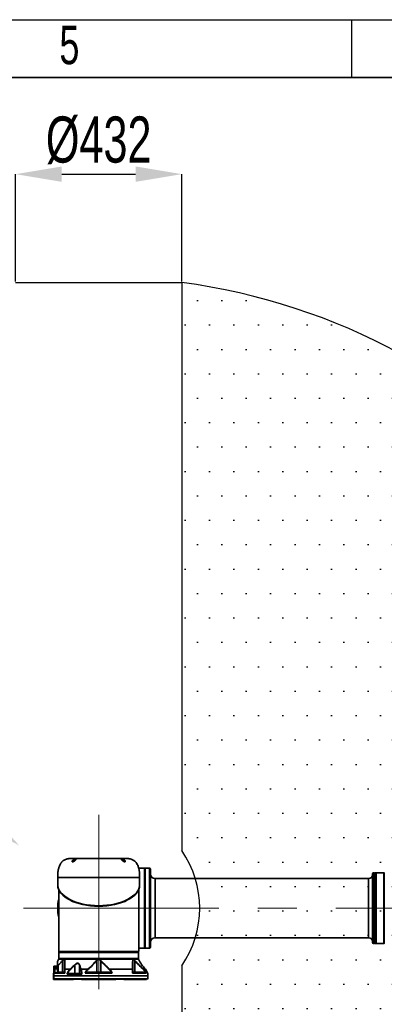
# Model space of a CAD drawing. Header units: millimetres. Extents: x 3 to 614, y 2 to 209.
# Tile 46 of 57: x 454 to 478, y 145 to 209. Entities that reach past the tile are written whole.
import ezdxf

# ---------------------------------------------------------------- set-up
doc = ezdxf.new("R2010")
doc.units = ezdxf.units.MM
doc.header["$PDSIZE"] = -1
doc.linetypes.add('CENTERX2', pattern=[20.32, 12.7, -2.54, 2.54, -2.54])
for name, color, linetype in [('图层0', 7, 'Continuous'), ('尺寸线', 5, 'Continuous'), ('细实线', 7, 'Continuous')]:
    doc.layers.add(name, color=color, linetype=linetype)
doc.layers.add('粗实线', color=7, linetype='Continuous', lineweight=50)
doc.styles.add('SLDTEXTSTYLE1', font='TXT', dxfattribs={"width": 0.7})
doc.dimstyles.new('SLDDIMSTYLE16', dxfattribs={"dimtxt": 3, "dimasz": 3, "dimexe": 0, "dimexo": 0.0625, "dimgap": 0.75, "dimtad": 0, "dimtih": 1, "dimtoh": 1, "dimdec": 3, "dimlfac": 40, "dimrnd": 1e-09, "dimzin": 12, "dimdsep": 46, "dimtxsty": 'SLDTEXTSTYLE1', "dimsah": 1, "dimcen": 0, "dimadec": 0, "dimazin": 3, "dimtfac": 1, "dimtdec": 3, "dimtofl": 0, "dimtmove": 0, "dimatfit": 3, "dimfxl": 1, "dimfrac": 2, "dimtolj": 1, "dimtzin": 12, "dimarcsym": 0})
doc.dimstyles.new('SLDDIMSTYLE18', dxfattribs={"dimtxt": 3, "dimasz": 3, "dimexe": 0, "dimexo": 0.0625, "dimgap": 0.75, "dimtad": 2, "dimdec": 3, "dimlfac": 40, "dimrnd": 1e-09, "dimzin": 12, "dimdsep": 46, "dimtxsty": 'SLDTEXTSTYLE1', "dimsah": 1, "dimcen": 0.09, "dimadec": 0, "dimazin": 3, "dimtfac": 1, "dimtdec": 3, "dimtmove": 0, "dimatfit": 0, "dimfxl": 1, "dimfrac": 2, "dimtolj": 1, "dimtzin": 12, "dimarcsym": 0})

# ---------------------------------------------------------------- blocks, each defined once
blk = doc.blocks.new('*D133')
at = {"layer": 'Defpoints', "color": 0, "transparency": 16777216}
for p in [(454.196, 155.053), (459.36, 150.982)]:
    blk.add_point(p, dxfattribs=at)
at = {"layer": '尺寸线', "color": 0, "lineweight": -2, "transparency": 16777216}
for p, q in [((419.246, 180.244), (422.246, 180.244)), ((422.246, 180.244), (451.841, 156.91))]:
    blk.add_line(p, q, dxfattribs=at)
at = {"layer": '尺寸线', "color": 0, "transparency": 16777216}
blk.add_solid([(452.15, 157.303), (451.531, 156.518), (454.196, 155.053)], dxfattribs=at)
at = {"layer": '尺寸线', "color": 0, "transparency": 16777216, "insert": (408.696, 181.744), "char_height": 3, "attachment_point": 1, "style": 'SLDTEXTSTYLE1'}
blk.add_mtext('\\A1;SR263', dxfattribs=at)
blk = doc.blocks.new('*D135')
at = {"layer": 'Defpoints', "color": 0, "transparency": 16777216}
for p in [(464.76, 198.711), (453.96, 191.663), (464.76, 191.663)]:
    blk.add_point(p, dxfattribs=at)
at = {"layer": '尺寸线', "color": 0, "lineweight": -2, "transparency": 16777216}
for p, q in [((453.96, 191.725), (453.96, 198.711)), ((456.96, 198.711), (461.76, 198.711)), ((464.76, 191.725), (464.76, 198.711))]:
    blk.add_line(p, q, dxfattribs=at)
at = {"layer": '尺寸线', "color": 0, "transparency": 16777216}
for points in [[(456.96, 199.211), (456.96, 198.211), (453.96, 198.711)], [(461.76, 199.211), (461.76, 198.211), (464.76, 198.711)]]:
    blk.add_solid(points, dxfattribs=at)
at = {"layer": '尺寸线', "color": 0, "transparency": 16777216, "insert": (459.36, 202.461), "char_height": 3, "attachment_point": 2, "style": 'SLDTEXTSTYLE1'}
blk.add_mtext('\\A1;%%c432', dxfattribs=at)
blk = doc.blocks.new('*D136')
at = {"layer": 'Defpoints', "color": 0, "transparency": 16777216}
for p in [(488.068, 180.306), (459.36, 150.982)]:
    blk.add_point(p, dxfattribs=at)
at = {"layer": '尺寸线', "color": 0, "lineweight": -2, "transparency": 16777216}
for p, q in [((501.818, 194.35), (490.167, 182.449)), ((504.818, 194.35), (501.818, 194.35))]:
    blk.add_line(p, q, dxfattribs=at)
at = {"layer": '尺寸线', "color": 0, "transparency": 16777216}
blk.add_solid([(489.81, 182.799), (490.524, 182.1), (488.068, 180.306)], dxfattribs=at)
at = {"layer": '尺寸线', "color": 0, "transparency": 16777216, "insert": (505.568, 195.85), "char_height": 3, "attachment_point": 1, "style": 'SLDTEXTSTYLE1'}
blk.add_mtext('\\A1;SR1641.5', dxfattribs=at)

msp = doc.modelspace()

# ---------------------------------------------------------------- hatches: boundary and pattern name
at = {"layer": '尺寸线'}
h = msp.add_hatch(dxfattribs=at)
h.set_pattern_fill('DOTS', color=256, style=0)
h.set_pattern_definition([(0, (316.5512, -0.007), (0.79375, 1.5875), [0, -1.5875])])
edge = h.paths.add_edge_path(flags=0)
edge.add_line((464.759597, 191.662628), (464.759597, 154.733047))
edge.add_arc((459.359597, 150.981964), 6.575, -34.78558428, 34.78558428, ccw=False)
edge.add_line((464.759597, 147.230881), (464.759597, 110.3013))
edge.add_arc((459.359597, 150.981964), 41.0375, 277.56130648, 442.43869352)

# ---------------------------------------------------------------- linework, layer by layer
at = {"color": 7, "linetype": 'Continuous', "lineweight": 35}
for p, q in [((457.609597, 154.210272), (461.109597, 154.210272)), ((457.670085, 154.013079), (457.670042, 154.006559)), ((457.670174, 154.026545), (457.670085, 154.013079)), ((462.372097, 153.506964), (462.359597, 153.506964)), ((462.672097, 153.581964), (462.372097, 153.581964)), ((462.372097, 150.981964), (462.372097, 153.581964)), ((462.672097, 148.381964), (462.672097, 153.581964)), ((462.722097, 153.531964), (462.722097, 148.431964)), ((477.164597, 148.731964), (477.164597, 153.231964)), ((477.264597, 153.281964), (477.214597, 153.281964)), ((477.214597, 153.281964), (477.214597, 148.681964)), ((477.264597, 150.981964), (477.264597, 153.281964)), ((477.389597, 153.281964), (477.314597, 153.281964)), ((477.314597, 153.281964), (477.314597, 153.265717)), ((477.314597, 153.265717), (477.389597, 153.265717)), ((477.314597, 153.265717), (477.314597, 153.262616)), ((477.389597, 153.262616), (477.314597, 153.262616)), ((477.314597, 153.262616), (477.314597, 150.715381)), ((477.389597, 153.265717), (477.389597, 153.281964)), ((477.389597, 153.262616), (477.389597, 153.265717)), ((477.389597, 150.715381), (477.389597, 153.262616)), ((477.912097, 153.281964), (477.394597, 153.281964)), ((477.394597, 153.281964), (477.394597, 148.852029)), ((477.912097, 148.852029), (477.912097, 153.281964)), ((477.917097, 153.276964), (477.917097, 148.856659)), ((477.919597, 153.251964), (477.917097, 153.251964)), ((477.919597, 153.251964), (477.919597, 150.706589)), ((477.934597, 153.206964), (477.919597, 153.206964)), ((456.697097, 152.985272), (456.697097, 152.52849)), ((462.022097, 152.985272), (456.697097, 152.985272)), ((456.697097, 152.52849), (456.697097, 152.49185)), ((462.022097, 152.52849), (462.022097, 152.985272)), ((462.022097, 152.49185), (462.022097, 152.52849)), ((476.914597, 152.906964), (463.022097, 152.906964)), ((463.022097, 152.906964), (463.022097, 149.056964)), ((476.914597, 149.056964), (476.914597, 152.906964)), ((456.759597, 152.193863), (456.759597, 148.169464)), ((461.959597, 148.169464), (461.959597, 152.193863)), ((456.757938, 151.361005), (456.759597, 151.371242)), ((462.372097, 148.381964), (462.372097, 150.981964)), ((477.264597, 148.681964), (477.264597, 150.981964)), ((477.314597, 150.715381), (477.389597, 150.715381)), ((477.314597, 150.70433), (477.314597, 150.715381)), ((477.314597, 150.70433), (477.389597, 150.70433)), ((477.314597, 150.70433), (477.314597, 150.681736)), ((477.389597, 150.681736), (477.314597, 150.681736)), ((477.314597, 150.673486), (477.314597, 150.678432)), ((477.314597, 150.659342), (477.314597, 150.673486)), ((477.314597, 150.673486), (477.389597, 150.673486)), ((477.389597, 150.659342), (477.314597, 150.659342)), ((477.314597, 150.659342), (477.314597, 148.681964)), ((477.377097, 150.70433), (477.377097, 150.681736)), ((477.389597, 150.715381), (477.389597, 150.706014)), ((477.389597, 150.669964), (477.389597, 150.70433)), ((477.389597, 150.669964), (477.389597, 150.659342)), ((477.389597, 148.681964), (477.389597, 150.659342)), ((477.919597, 150.706589), (477.917097, 150.706589)), ((477.919597, 150.681736), (477.917097, 150.681736)), ((477.917097, 150.675789), (477.919597, 150.675789)), ((477.919597, 150.681736), (477.919597, 150.675789)), ((477.919597, 150.675789), (477.919597, 148.711964)), ((477.934597, 150.981964), (477.946616, 150.981964)), ((463.022097, 149.056964), (476.914597, 149.056964)), ((477.214597, 148.681964), (477.264597, 148.681964)), ((477.314597, 148.681964), (477.389597, 148.681964)), ((477.394597, 148.852029), (477.394597, 148.681964)), ((477.394597, 148.681964), (477.912097, 148.681964)), ((477.912097, 148.681964), (477.912097, 148.852029)), ((477.917097, 148.856659), (477.917097, 148.686964)), ((477.917097, 148.711964), (477.919597, 148.711964)), ((477.919597, 148.756964), (477.934597, 148.756964)), ((456.759597, 148.169464), (461.959597, 148.169464)), ((456.765847, 148.101964), (456.765847, 147.714464)), ((461.953347, 148.101964), (456.765847, 148.101964)), ((456.772097, 148.156964), (461.947097, 148.156964)), ((456.790847, 148.126964), (461.928347, 148.126964)), ((457.422097, 148.156964), (457.422097, 148.126964)), ((461.297097, 148.126964), (461.297097, 148.156964)), ((461.953347, 147.714464), (461.953347, 148.101964)), ((462.347093, 148.382715), (462.347092, 148.382441)), ((462.359597, 148.456964), (462.372097, 148.456964)), ((462.372097, 148.381964), (462.672097, 148.381964)), ((457.01185, 147.56565), (456.734597, 147.263845)), ((456.734597, 147.263845), (456.734597, 146.814464)), ((456.765847, 147.714464), (461.953347, 147.714464)), ((461.947632, 147.675674), (456.771563, 147.675674)), ((461.928347, 147.689464), (456.790847, 147.689464)), ((457.01185, 146.814464), (457.01185, 147.56565)), ((457.799762, 146.739464), (457.799762, 147.270318)), ((458.106928, 147.270318), (458.106928, 146.739464)), ((459.228347, 146.814464), (459.228347, 147.56565)), ((459.490847, 146.814464), (459.490847, 147.56565)), ((461.707345, 146.814464), (461.707345, 147.56565)), ((456.497097, 147.209464), (456.434597, 147.209464)), ((456.434597, 147.152321), (456.434597, 147.209464)), ((456.497097, 147.152321), (456.434597, 147.152321)), ((456.434597, 147.121964), (456.434597, 147.152321)), ((456.684597, 147.121964), (456.434597, 147.121964)), ((456.434597, 147.071964), (456.434597, 147.121964)), ((456.434597, 147.071964), (456.497097, 147.071964)), ((456.434597, 146.767597), (456.434597, 147.071964)), ((457.151371, 146.758735), (456.450639, 146.758735)), ((456.472676, 146.776964), (457.1056, 146.776964)), ((456.497097, 147.184464), (456.497097, 147.209464)), ((456.497097, 147.209464), (456.684597, 147.209464)), ((456.497097, 147.152321), (456.497097, 147.184464)), ((456.684597, 147.184464), (456.497097, 147.184464)), ((456.497097, 147.046964), (456.497097, 147.071964)), ((456.497097, 147.071964), (456.684597, 147.071964)), ((456.684597, 147.046964), (456.497097, 147.046964)), ((456.497097, 146.889464), (456.497097, 147.046964)), ((456.497097, 146.776964), (456.497097, 146.889464)), ((456.684597, 146.814464), (456.684597, 147.246591)), ((456.684597, 146.814464), (456.734597, 146.814464)), ((456.734597, 146.814464), (457.01185, 146.814464)), ((457.01185, 146.814464), (457.1431, 146.814464)), ((457.116113, 146.774929), (457.1056, 146.776964)), ((457.154542, 147.004036), (457.491753, 147.004036)), ((458.267571, 146.68061), (457.306848, 146.68061)), ((457.376203, 146.739464), (457.799762, 146.739464)), ((457.384319, 146.701964), (458.201623, 146.701964)), ((457.799762, 146.739464), (458.106928, 146.739464)), ((458.106928, 146.739464), (458.237387, 146.739464)), ((458.213388, 147.004036), (458.646396, 147.004036)), ((460.233131, 146.758735), (458.486064, 146.758735)), ((458.528536, 146.809377), (458.559006, 146.814464)), ((458.577756, 146.776964), (458.551074, 146.774929)), ((458.559006, 146.814464), (459.228347, 146.814464)), ((458.577756, 146.776964), (460.141439, 146.776964)), ((459.228347, 146.814464), (459.490847, 146.814464)), ((459.490847, 146.814464), (460.160189, 146.814464)), ((460.072799, 147.004036), (461.564653, 147.004036)), ((460.16812, 146.774929), (460.141439, 146.776964)), ((460.160189, 146.814464), (460.190659, 146.809377)), ((462.441358, 146.758735), (461.567824, 146.758735)), ((461.576095, 146.814464), (461.707345, 146.814464)), ((461.613595, 146.776964), (461.603082, 146.774929)), ((461.613595, 146.776964), (462.395437, 146.776964)), ((461.707345, 146.814464), (462.376687, 146.814464)), ((462.277855, 147.004036), (462.40231, 147.004036)), ((462.376687, 146.814464), (462.407157, 146.809377)), ((462.411605, 146.774929), (462.395437, 146.776964)), ((456.410382, 146.589464), (456.410382, 146.376964)), ((456.41128, 146.376964), (456.410382, 146.376964)), ((456.410383, 146.589464), (456.431635, 146.589464)), ((462.547097, 146.376964), (456.41128, 146.376964)), ((456.418353, 146.376964), (456.418353, 146.351964)), ((456.418353, 146.351964), (457.371553, 146.351964)), ((456.418353, 146.351964), (456.424281, 146.339464)), ((456.424281, 146.339464), (456.424308, 146.339464)), ((457.377883, 146.339464), (456.424308, 146.339464)), ((456.431635, 146.589464), (456.431635, 146.389464)), ((456.431635, 146.589464), (462.559597, 146.589464)), ((456.431635, 146.389464), (462.559597, 146.389464)), ((457.710851, 146.351964), (457.371553, 146.351964)), ((457.371553, 146.351964), (457.377883, 146.339464)), ((457.377883, 146.339464), (457.710851, 146.339464)), ((457.710851, 146.339464), (457.710851, 146.351964)), ((457.714199, 146.351964), (457.710851, 146.351964)), ((457.714201, 146.339464), (457.710851, 146.339464)), ((458.23463, 146.359464), (457.712157, 146.359464)), ((457.714201, 146.339464), (457.714201, 146.351964)), ((457.715089, 146.364464), (458.232737, 146.364464)), ((458.237578, 146.351964), (460.481617, 146.351964)), ((458.243909, 146.339464), (458.237578, 146.351964)), ((460.475286, 146.339464), (458.243909, 146.339464)), ((460.481617, 146.351964), (460.475286, 146.339464)), ((461.004983, 146.359464), (460.484302, 146.359464)), ((460.486829, 146.364464), (461.005785, 146.364464)), ((461.004994, 146.351964), (461.004994, 146.339464)), ((461.008344, 146.339464), (461.004994, 146.339464)), ((461.004995, 146.351964), (461.008344, 146.351964)), ((461.347642, 146.351964), (461.008344, 146.351964)), ((461.008344, 146.351964), (461.008344, 146.339464)), ((461.008344, 146.339464), (461.341312, 146.339464)), ((461.341312, 146.339464), (461.347642, 146.351964)), ((462.457001, 146.339464), (461.341312, 146.339464)), ((461.347642, 146.351964), (462.469662, 146.351964)), ((462.469662, 146.351964), (462.457001, 146.339464)), ((462.559597, 146.389464), (462.559597, 146.589464))]:
    msp.add_line(p, q, dxfattribs=at)
at = {"color": 7, "linetype": 'Continuous', "lineweight": 35, "flags": 128}
for points in [[(456.715847, 146.776964), (456.719505, 146.777684), (456.723023, 146.779818), (456.726264, 146.783284), (456.729106, 146.787947), (456.731437, 146.79363), (456.73317, 146.800113), (456.734237, 146.807148), (456.734597, 146.814464)], [(456.9931, 146.776964), (456.996758, 146.777684), (457.000275, 146.779818), (457.003517, 146.783284), (457.006358, 146.787947), (457.00869, 146.79363), (457.010422, 146.800113), (457.011489, 146.807148), (457.01185, 146.814464)], [(458.577756, 146.776964), (458.574098, 146.777684), (458.570581, 146.779818), (458.567339, 146.783284), (458.564498, 146.787947), (458.562166, 146.79363), (458.560433, 146.800113), (458.559366, 146.807148), (458.559006, 146.814464)], [(459.247097, 146.776964), (459.243439, 146.777684), (459.239922, 146.779818), (459.23668, 146.783284), (459.233839, 146.787947), (459.231507, 146.79363), (459.229775, 146.800113), (459.228708, 146.807148), (459.228347, 146.814464)], [(459.472097, 146.776964), (459.475755, 146.777684), (459.479273, 146.779818), (459.482514, 146.783284), (459.485356, 146.787947), (459.487687, 146.79363), (459.48942, 146.800113), (459.490487, 146.807148), (459.490847, 146.814464)], [(460.141439, 146.776964), (460.145097, 146.777684), (460.148614, 146.779818), (460.151856, 146.783284), (460.154697, 146.787947), (460.157029, 146.79363), (460.158762, 146.800113), (460.159829, 146.807148), (460.160189, 146.814464)], [(461.726095, 146.776964), (461.722437, 146.777684), (461.71892, 146.779818), (461.715678, 146.783284), (461.712837, 146.787947), (461.710505, 146.79363), (461.708772, 146.800113), (461.707705, 146.807148), (461.707345, 146.814464)], [(462.395437, 146.776964), (462.391779, 146.777684), (462.388261, 146.779818), (462.38502, 146.783284), (462.382178, 146.787947), (462.379846, 146.79363), (462.378114, 146.800113), (462.377047, 146.807148), (462.376687, 146.814464)]]:
    msp.add_lwpolyline(points, dxfattribs=at)
at = {"color": 7, "linetype": 'Continuous', "lineweight": 35}
for centre, radius, start, end in [((462.347097, 153.569438), 0.0125, 359.79657613, 88.76065714), ((462.672097, 153.531964), 0.05, 0, 90), ((463.022097, 153.206964), 0.3, 180, 270), ((476.914597, 153.156964), 0.25, 270, 0), ((477.214597, 153.231964), 0.05, 90, 180), ((477.264597, 153.231964), 0.05, 0, 90), ((477.394597, 153.276964), 0.005, 90, 180), ((477.912097, 153.276964), 0.005, 0, 90), ((459.359597, 150.981964), 2.6625, 167.56098277, 192.43901723), ((459.361906, 150.981964), 2.6575, 168.30256509, 191.69743491), ((463.022097, 148.756964), 0.3, 90, 180), ((476.914597, 148.806964), 0.25, 0, 90), ((477.214597, 148.731964), 0.05, 180, 270), ((477.264597, 148.731964), 0.05, 270, 0), ((477.394597, 148.686964), 0.005, 180, 270), ((477.912097, 148.686964), 0.005, 270, 360), ((456.772097, 148.169464), 0.0125, 180, 270), ((456.790847, 148.101964), 0.025, 90, 180), ((461.928347, 148.101964), 0.025, 0, 90), ((461.947097, 148.169464), 0.0125, 270, 0), ((462.347097, 148.394478), 0.0125, 270.36596468, 0.10172903), ((462.672097, 148.431964), 0.05, 270, 0), ((456.709597, 147.507608), 0.025, 153.87547258, 180.04755462), ((456.705917, 147.246431), 0.02132, 136.4648515, 179.57224048), ((453.97832, 149.076894), 3.125, 330.08878955, 333.3595392), ((456.753937, 147.281313), 0.026061, 186.78450866, 222.08868387), ((456.790847, 147.714464), 0.025, 180, 270), ((456.793909, 147.664464), 0.025, 90, 153.3595392), ((457.033712, 147.586617), 0.030292, 197.23162918, 223.80325414), ((457.158452, 147.564989), 0.015367, 124.56361433, 177.5361643), ((457.706335, 147.177559), 0.131654, 44.7945014, 54.43656728), ((458.130539, 147.260718), 0.025488, 110.08602191, 157.87432881), ((459.176974, 147.520776), 0.068212, 41.1367343, 56.47995118), ((459.542221, 147.520776), 0.068212, 123.52004882, 138.8632657), ((461.560742, 147.564989), 0.015367, 2.4638357, 55.43638567), ((461.685483, 147.586617), 0.030292, 316.19674586, 342.76837082), ((461.925286, 147.664464), 0.025, 26.6404608, 90), ((461.928347, 147.714464), 0.025, 270, 0), ((464.740875, 149.076894), 3.125, 206.6404608, 221.55315617), ((456.454107, 146.751964), 0.025, 89.96268061, 165.3983976), ((456.473389, 146.753667), 0.023308, 91.75238404, 167.4413246), ((456.647097, 146.814464), 0.0375, 270, 0), ((457.1056, 146.814464), 0.0375, 270, 0), ((457.106952, 146.8099), 0.036151, 284.67825306, 359.16984097), ((457.162272, 146.986463), 0.019198, 113.74589037, 177.04392645), ((457.435532, 146.762712), 0.098366, 197.53752131, 220.05825087), ((457.425605, 146.730528), 0.050204, 169.74721095, 214.67818156), ((457.423024, 146.917111), 0.110813, 39.40334102, 51.66731743), ((457.849164, 146.730528), 0.050204, 169.74721095, 214.67818156), ((458.070275, 146.738616), 0.036663, 271.38922298, 1.32491376), ((458.221746, 146.978775), 0.026607, 108.30593683, 160.96472769), ((458.200734, 146.738616), 0.036663, 271.38922298, 1.32491376), ((458.207741, 146.7387), 0.040654, 284.86393153, 352.04121242), ((458.582219, 146.819904), 0.054706, 191.09495794, 235.29759605), ((458.615306, 146.955491), 0.057647, 33.67218285, 57.36299623), ((460.103889, 146.955491), 0.057647, 122.63700377, 146.32781715), ((460.136975, 146.819904), 0.054706, 304.70240395, 348.90504206), ((461.556922, 146.986463), 0.019198, 2.95607355, 66.25410963), ((461.613595, 146.814464), 0.0375, 180, 270), ((461.612243, 146.8099), 0.036151, 180.83015903, 255.32174694), ((462.254804, 147.002417), 0.023107, 319.63881457, 4.01659676), ((461.934597, 146.589464), 0.625, 360, 41.55315617), ((462.437816, 146.795825), 0.033521, 156.15374467, 218.56245702), ((462.547097, 146.389464), 0.0125, 270, 360)]:
    msp.add_arc(centre, radius, start, end, dxfattribs=at)
for centre, ratio in [((459.359597, 152.52849), 0.520567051), ((459.359597, 152.49185), 0.51958946)]:
    msp.add_ellipse(centre, major_axis=(2.6625, 0), ratio=ratio, start_param=3.141592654, end_param=6.283185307, dxfattribs=at)
for points, knots in [([(457.609597, 154.210272), (457.568633, 154.209424), (457.487642, 154.207746), (457.36942, 154.193853), (457.259153, 154.170856), (457.160773, 154.138247), (457.084631, 154.095955), (457.029569, 154.054172), (456.98746, 154.018603), (456.951152, 153.978531), (456.912965, 153.92706), (456.865405, 153.858651), (456.821058, 153.768114), (456.782264, 153.674739), (456.758194, 153.586821), (456.739696, 153.511671), (456.725368, 153.442314), (456.71478, 153.380301), (456.707652, 153.320195), (456.702959, 153.255812), (456.699458, 153.179237), (456.697411, 153.087823), (456.697208, 153.021519), (456.697097, 152.985272)], [0, 0, 0, 0, 0.069509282, 0.137428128, 0.201670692, 0.260464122, 0.312599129, 0.348599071, 0.377691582, 0.406009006, 0.440120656, 0.486450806, 0.547153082, 0.610773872, 0.657772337, 0.701657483, 0.742141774, 0.77793548, 0.808394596, 0.844828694, 0.887469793, 0.938483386, 1, 1, 1, 1]), ([(457.633912, 154.045919), (457.634139, 154.046669), (457.637476, 154.057674), (457.65079, 154.081746), (457.684323, 154.11325), (457.729089, 154.1358), (457.77451, 154.149861), (457.817456, 154.157629), (457.852293, 154.160109), (457.876556, 154.157997), (457.888811, 154.151249), (457.887407, 154.138923), (457.871157, 154.120152), (457.842942, 154.094037), (457.804254, 154.061624), (457.758653, 154.031446), (457.716744, 154.007706), (457.685013, 153.995648), (457.667584, 153.993989), (457.653837, 153.995717), (457.640527, 154.001598), (457.629652, 154.019693), (457.632391, 154.036559), (457.633912, 154.045919)], [0, 0, 0, 0, 0.004647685, 0.068207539, 0.141122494, 0.19625103, 0.250505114, 0.29985993, 0.346361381, 0.391873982, 0.437656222, 0.487269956, 0.542686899, 0.598619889, 0.659510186, 0.731047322, 0.783659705, 0.822195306, 0.855532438, 0.860763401, 0.894279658, 0.941325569, 1, 1, 1, 1]), ([(457.869018, 154.125744), (457.869091, 154.125952), (457.869364, 154.126733), (457.866146, 154.12159), (457.858219, 154.113296), (457.844253, 154.099939), (457.824862, 154.082853), (457.800253, 154.063135), (457.772204, 154.043986), (457.744563, 154.027222), (457.720485, 154.014502), (457.700323, 154.006233), (457.684252, 154.002507), (457.674298, 154.003091), (457.670976, 154.005017), (457.67006, 154.00601), (457.669389, 154.007771), (457.669212, 154.008237)], [0, 0, 0, 0, 0.018591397, 0.069876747, 0.132421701, 0.208690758, 0.296824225, 0.393739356, 0.496137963, 0.585423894, 0.662254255, 0.726173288, 0.782450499, 0.840039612, 0.897056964, 0.972767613, 1, 1, 1, 1]), ([(457.86725, 154.121523), (457.867552, 154.123504), (457.868431, 154.129285), (457.858868, 154.134044), (457.83984, 154.136272), (457.812091, 154.133821), (457.77828, 154.126321), (457.742721, 154.112755), (457.708133, 154.091047), (457.681567, 154.06006), (457.673927, 154.037585), (457.670174, 154.026545)], [0, 0, 0, 0, 0.0509554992, 0.1486862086, 0.245911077, 0.3452445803, 0.4505951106, 0.5664804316, 0.6847254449, 0.8451294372, 1, 1, 1, 1]), ([(460.831654, 154.147475), (460.832019, 154.148724), (460.833391, 154.153416), (460.84435, 154.158422), (460.870311, 154.160063), (460.905062, 154.157128), (460.944848, 154.149643), (460.985955, 154.137133), (461.024678, 154.118909), (461.0574, 154.093506), (461.081585, 154.061212), (461.088627, 154.037266), (461.086944, 154.017536), (461.081215, 154.004159), (461.064248, 153.994093), (461.041188, 153.994148), (461.011264, 154.003682), (460.973046, 154.023858), (460.92799, 154.052478), (460.883217, 154.087403), (460.850234, 154.117936), (460.832914, 154.137202), (460.832013, 154.144551), (460.831654, 154.147475)], [0, 0, 0, 0, 0.017628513, 0.066262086, 0.112459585, 0.157928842, 0.2038698, 0.251411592, 0.301970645, 0.357123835, 0.418192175, 0.489783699, 0.503427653, 0.549963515, 0.587116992, 0.624243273, 0.657597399, 0.706896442, 0.771800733, 0.836936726, 0.910563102, 0.964411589, 1, 1, 1, 1]), ([(461.050304, 154.013161), (461.050174, 154.011092), (461.049858, 154.006046), (461.048456, 154.005137), (461.044064, 154.002836), (461.0328, 154.002759), (461.016649, 154.00702), (460.996713, 154.015502), (460.973594, 154.027855), (460.947376, 154.043763), (460.920048, 154.062392), (460.895179, 154.082121), (460.875022, 154.09979), (460.860445, 154.113848), (460.852231, 154.122403), (460.849655, 154.127282), (460.849937, 154.126335), (460.849962, 154.126251)], [0, 0, 0, 0, 0.066116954, 0.161269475, 0.217418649, 0.267972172, 0.323505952, 0.381490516, 0.451045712, 0.532181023, 0.622006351, 0.716271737, 0.803586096, 0.877426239, 0.940657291, 0.994712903, 1, 1, 1, 1]), ([(461.049893, 154.013028), (461.048706, 154.022995), (461.0464, 154.042352), (461.027901, 154.072272), (461.003216, 154.096555), (460.973175, 154.114053), (460.941049, 154.126107), (460.9097, 154.133347), (460.882158, 154.136187), (460.861387, 154.134601), (460.852399, 154.129754), (460.85108, 154.125231), (460.850729, 154.124028)], [0, 0, 0, 0, 0.139574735, 0.271055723, 0.385193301, 0.488442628, 0.585194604, 0.678632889, 0.771176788, 0.865218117, 0.964147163, 1, 1, 1, 1]), ([(462.022097, 152.985272), (462.021983, 153.022117), (462.021773, 153.089413), (462.019658, 153.18208), (462.016014, 153.259523), (462.010884, 153.328596), (462.002576, 153.392583), (461.990901, 153.457281), (461.976631, 153.523939), (461.958671, 153.595669), (461.935173, 153.679262), (461.895088, 153.775513), (461.846401, 153.871728), (461.791696, 153.94748), (461.747374, 154.003596), (461.697833, 154.04817), (461.637681, 154.09405), (461.558453, 154.138287), (461.460033, 154.170843), (461.349778, 154.193857), (461.231552, 154.207745), (461.150561, 154.209423), (461.109597, 154.210272)], [0, 0, 0, 0, 0.062533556, 0.114218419, 0.157303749, 0.194110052, 0.231743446, 0.266752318, 0.305668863, 0.347412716, 0.392268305, 0.452864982, 0.524116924, 0.574633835, 0.611255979, 0.645195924, 0.687390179, 0.73952697, 0.79832241, 0.862567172, 0.93048834, 1, 1, 1, 1]), ([(462.347088, 153.581884), (462.228902, 153.581582), (462.100677, 153.581254), (461.97247, 153.579316), (461.962432, 153.579164)], [0, 0, 0, 0, 0.9217054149, 1, 1, 1, 1]), ([(462.346691, 150.981964), (462.346695, 151.035342), (462.346703, 151.1423), (462.346733, 151.271261), (462.346767, 151.412566), (462.346808, 151.565614), (462.346875, 151.760153), (462.346971, 151.951564), (462.347118, 152.141806), (462.347337, 152.327705), (462.347652, 152.509328), (462.347968, 152.681828), (462.348153, 152.842428), (462.348184, 152.988509), (462.348101, 153.120845), (462.347934, 153.239017), (462.347731, 153.34082), (462.347535, 153.424815), (462.34736, 153.491703), (462.347219, 153.54159), (462.347126, 153.571284), (462.347088, 153.58376), (462.347095, 153.581032), (462.347096, 153.580614)], [0, 0, 0, 0, 0.039210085, 0.078568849, 0.095080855, 0.143985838, 0.192890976, 0.242996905, 0.293102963, 0.345820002, 0.39853692, 0.452773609, 0.507010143, 0.560029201, 0.61304857, 0.667627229, 0.722205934, 0.775245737, 0.828285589, 0.882869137, 0.937453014, 0.990404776, 1, 1, 1, 1]), ([(462.359597, 153.567931), (462.359597, 153.568455), (462.359597, 153.571651), (462.359597, 153.559272), (462.359597, 153.530237), (462.359597, 153.481848), (462.359597, 153.415401), (462.359597, 153.331263), (462.359597, 153.23119), (462.359597, 153.115413), (462.359597, 152.983076), (462.359597, 152.836443), (462.359597, 152.678268), (462.359597, 152.508702), (462.359597, 152.32664), (462.359597, 152.134843), (462.359597, 151.936578), (462.359597, 151.731533), (462.359597, 151.519164), (462.359597, 151.32119), (462.359597, 151.141737), (462.359597, 151.035289), (462.359597, 150.981964)], [0, 0, 0, 0, 0.0106560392, 0.06499939, 0.1179024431, 0.1708051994, 0.2252464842, 0.2796877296, 0.3325697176, 0.3854516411, 0.4398867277, 0.4943214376, 0.5468984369, 0.5994756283, 0.6535734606, 0.7076714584, 0.7604008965, 0.8131301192, 0.8673825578, 0.9216346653, 0.960743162, 1, 1, 1, 1]), ([(477.934597, 150.981964), (477.934597, 151.050073), (477.934597, 151.186391), (477.934597, 151.389514), (477.934597, 151.607823), (477.934597, 151.837635), (477.934597, 152.073439), (477.934597, 152.294783), (477.934597, 152.498409), (477.934597, 152.682625), (477.934597, 152.845295), (477.934597, 152.983707), (477.934597, 153.096714), (477.934597, 153.183459), (477.934597, 153.239905), (477.934597, 153.26807), (477.934597, 153.266257), (477.934597, 153.26566)], [0, 0, 0, 0, 0.056821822, 0.113727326, 0.170506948, 0.242710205, 0.315188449, 0.387421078, 0.459614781, 0.53204418, 0.604247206, 0.676309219, 0.748598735, 0.820658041, 0.892535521, 0.964641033, 1, 1, 1, 1]), ([(456.759597, 150.578536), (456.758036, 150.587062), (456.746111, 150.652193), (456.734529, 150.776094), (456.725705, 150.949252), (456.72994, 151.122705), (456.740986, 151.266985), (456.754938, 151.352348), (456.759597, 151.38086)], [0, 0, 0, 0, 0.032378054, 0.247327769, 0.46229012, 0.677251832, 0.892200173, 1, 1, 1, 1]), ([(456.759597, 151.363089), (456.755924, 151.340445), (456.743017, 151.260891), (456.732733, 151.122745), (456.728324, 150.949472), (456.737311, 150.776824), (456.748029, 150.657909), (456.758915, 150.597776), (456.759597, 150.594008)], [0, 0, 0, 0, 0.089340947, 0.313879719, 0.537194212, 0.761753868, 0.985069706, 1, 1, 1, 1]), ([(456.759597, 150.764589), (456.755956, 150.805235), (456.744466, 150.933507), (456.744776, 151.080279), (456.75756, 151.184092), (456.759597, 151.200635)], [0, 0, 0, 0, 0.280539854, 0.885356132, 1, 1, 1, 1]), ([(456.759597, 151.182141), (456.758326, 151.171634), (456.746517, 151.074021), (456.746335, 150.942443), (456.756806, 150.823196), (456.759597, 150.791403)], [0, 0, 0, 0, 0.081270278, 0.755045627, 1, 1, 1, 1]), ([(462.347092, 148.382441), (462.347092, 148.382299), (462.347085, 148.379464), (462.347121, 148.390902), (462.347206, 148.417769), (462.347343, 148.465333), (462.347514, 148.530336), (462.347707, 148.612129), (462.347903, 148.710149), (462.348072, 148.825351), (462.348168, 148.956267), (462.348145, 149.100683), (462.347997, 149.25861), (462.3477, 149.430589), (462.347385, 149.613786), (462.347172, 149.804895), (462.347019, 150.004115), (462.346913, 150.21229), (462.346832, 150.428462), (462.346758, 150.649698), (462.3467, 150.835067), (462.346694, 150.946148), (462.346691, 150.981964)], [0, 0, 0, 0, 0.002797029, 0.055734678, 0.108672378, 0.163135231, 0.217598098, 0.270420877, 0.323243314, 0.377592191, 0.431940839, 0.485085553, 0.538230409, 0.592942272, 0.647654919, 0.70078352, 0.753911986, 0.808582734, 0.863253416, 0.918238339, 0.973637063, 1, 1, 1, 1]), ([(462.359597, 150.981964), (462.359597, 150.890029), (462.359597, 150.705099), (462.359597, 150.45119), (462.359597, 150.22203), (462.359597, 150.016571), (462.359597, 149.816064), (462.359597, 149.62393), (462.359597, 149.443252), (462.359597, 149.273247), (462.359597, 149.113969), (462.359597, 148.968595), (462.359597, 148.839313), (462.359597, 148.725106), (462.359597, 148.625928), (462.359597, 148.543508), (462.359597, 148.479177), (462.359597, 148.43156), (462.359597, 148.403757), (462.359597, 148.391989), (462.359597, 148.394789), (462.359597, 148.394926)], [0, 0, 0, 0, 0.067968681, 0.136721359, 0.189850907, 0.242980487, 0.297653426, 0.352326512, 0.405474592, 0.458621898, 0.513332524, 0.56804297, 0.620865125, 0.673687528, 0.728038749, 0.782390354, 0.835329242, 0.888268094, 0.942733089, 0.997198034, 1, 1, 1, 1]), ([(477.934597, 148.698042), (477.934597, 148.697692), (477.934597, 148.696786), (477.934597, 148.729051), (477.934597, 148.789933), (477.934597, 148.879411), (477.934597, 148.995163), (477.934597, 149.134606), (477.934597, 149.293756), (477.934597, 149.469922), (477.934597, 149.659592), (477.934597, 149.863552), (477.934597, 150.080172), (477.934597, 150.306417), (477.934597, 150.520043), (477.934597, 150.716457), (477.934597, 150.863926), (477.934597, 150.9525), (477.934597, 150.981964)], [0, 0, 0, 0, 0.045672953, 0.117919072, 0.190397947, 0.262644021, 0.333597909, 0.404771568, 0.475728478, 0.542869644, 0.610195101, 0.677322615, 0.743840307, 0.810564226, 0.877079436, 0.926273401, 0.975474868, 1, 1, 1, 1]), ([(461.959597, 148.384806), (461.970579, 148.38464), (462.099732, 148.382683), (462.228902, 148.382349), (462.347089, 148.382044)], [0, 0, 0, 0, 0.085029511, 1, 1, 1, 1]), ([(456.684597, 147.246591), (456.684597, 147.27873), (456.684597, 147.34314), (456.684597, 147.414373), (456.684597, 147.463517), (456.684597, 147.493019), (456.684597, 147.507725), (456.684597, 147.506003), (456.684597, 147.505466)], [0, 0, 0, 0, 0.228842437, 0.458612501, 0.613211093, 0.767751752, 0.927472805, 1, 1, 1, 1]), ([(456.734597, 147.263845), (456.727565, 147.258712), (456.714926, 147.249488), (456.700034, 147.241863), (456.690372, 147.239492), (456.685341, 147.241307), (456.684825, 147.244975), (456.684597, 147.246591)], [0, 0, 0, 0, 0.267771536, 0.481284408, 0.66718766, 0.853425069, 1, 1, 1, 1]), ([(456.687938, 147.518155), (456.687934, 147.518612), (456.687919, 147.520215), (456.688046, 147.506599), (456.688318, 147.477765), (456.688629, 147.445237), (456.688996, 147.407352), (456.689515, 147.35431), (456.690105, 147.296204), (456.690461, 147.261117)], [0, 0, 0, 0, 0.061930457, 0.217361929, 0.378408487, 0.539519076, 0.58099939, 0.746990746, 1, 1, 1, 1]), ([(456.690461, 147.261117), (456.690644, 147.259517), (456.691054, 147.255927), (456.694887, 147.254058), (456.70229, 147.256477), (456.713665, 147.264266), (456.72285, 147.273179), (456.728059, 147.278234)], [0, 0, 0, 0, 0.145466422, 0.3263800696, 0.5070720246, 0.7204484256, 1, 1, 1, 1]), ([(456.728059, 147.278234), (456.738833, 147.289265), (456.792704, 147.344422), (456.885825, 147.44319), (456.965889, 147.533685), (457.00478, 147.577644)], [0, 0, 0, 0, 0.113907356, 0.569576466, 1, 1, 1, 1]), ([(457.00478, 147.577644), (457.019512, 147.593861), (457.045996, 147.623014), (457.081844, 147.650416), (457.109179, 147.659725), (457.130071, 147.653347), (457.146538, 147.627213), (457.14853, 147.596323), (457.149734, 147.577644)], [0, 0, 0, 0, 0.2039998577, 0.3667441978, 0.4887016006, 0.6109973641, 0.7647669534, 1, 1, 1, 1]), ([(457.1431, 147.56565), (457.142176, 147.584383), (457.140664, 147.615039), (457.125993, 147.641843), (457.106925, 147.64842), (457.081817, 147.638832), (457.049026, 147.610871), (457.025228, 147.581923), (457.01185, 147.56565)], [0, 0, 0, 0, 0.239514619, 0.391975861, 0.510953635, 0.629850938, 0.791912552, 1, 1, 1, 1]), ([(457.1431, 146.987453), (457.1431, 147.078561), (457.1431, 147.261144), (457.1431, 147.464013), (457.1431, 147.56565)], [0, 0, 0, 0, 0.498999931, 1, 1, 1, 1]), ([(457.149734, 147.577644), (457.149823, 147.56595), (457.150265, 147.507476), (457.151279, 147.379071), (457.152803, 147.196877), (457.153962, 147.068358), (457.154542, 147.004036)], [0, 0, 0, 0, 0.057475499, 0.287396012, 0.643349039, 1, 1, 1, 1]), ([(457.491753, 147.004036), (457.504048, 147.014975), (457.565531, 147.069682), (457.663846, 147.161987), (457.746345, 147.246987), (457.782906, 147.284656)], [0, 0, 0, 0, 0.122175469, 0.61097972, 1, 1, 1, 1]), ([(457.799762, 147.270318), (457.752799, 147.22159), (457.658783, 147.124039), (457.558726, 147.033011), (457.508649, 146.987453)], [0, 0, 0, 0, 0.499519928, 1, 1, 1, 1]), ([(457.782906, 147.284656), (457.796901, 147.298801), (457.824856, 147.327057), (457.872839, 147.365186), (457.923539, 147.394592), (457.975413, 147.409337), (458.020396, 147.40607), (458.064077, 147.384652), (458.10023, 147.343381), (458.114588, 147.304265), (458.121786, 147.284656)], [0, 0, 0, 0, 0.118752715, 0.237221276, 0.361631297, 0.466827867, 0.572645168, 0.669458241, 0.83429642, 1, 1, 1, 1]), ([(458.106928, 147.270318), (458.100526, 147.290019), (458.087874, 147.328948), (458.055515, 147.370754), (458.01585, 147.392646), (457.974673, 147.396016), (457.927244, 147.380887), (457.881196, 147.351101), (457.83769, 147.312753), (457.812416, 147.284475), (457.799762, 147.270318)], [0, 0, 0, 0, 0.169417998, 0.334758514, 0.429665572, 0.532061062, 0.634569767, 0.758334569, 0.879012, 1, 1, 1, 1]), ([(458.196593, 146.987453), (458.181198, 147.032922), (458.15038, 147.123949), (458.121421, 147.221497), (458.106928, 147.270318)], [0, 0, 0, 0, 0.499522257, 1, 1, 1, 1]), ([(458.121786, 147.284656), (458.125377, 147.272749), (458.143337, 147.213207), (458.173533, 147.118322), (458.20115, 147.03913), (458.213388, 147.004036)], [0, 0, 0, 0, 0.12217551, 0.610981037, 1, 1, 1, 1]), ([(458.646396, 147.004036), (458.657848, 147.014249), (458.715116, 147.065321), (458.841125, 147.182875), (459.020693, 147.36216), (459.149953, 147.505772), (459.214643, 147.577644)], [0, 0, 0, 0, 0.057475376, 0.287401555, 0.643374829, 1, 1, 1, 1]), ([(459.228347, 147.56565), (459.138233, 147.4644), (458.957666, 147.261521), (458.761532, 147.078923), (458.663281, 146.987453)], [0, 0, 0, 0, 0.499062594, 1, 1, 1, 1]), ([(459.214643, 147.577644), (459.230316, 147.593861), (459.258493, 147.623014), (459.308247, 147.650416), (459.355528, 147.659725), (459.402377, 147.653347), (459.456124, 147.627213), (459.486303, 147.596323), (459.504552, 147.577644)], [0, 0, 0, 0, 0.2039998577, 0.3667441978, 0.4887016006, 0.6109973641, 0.7647669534, 1, 1, 1, 1]), ([(459.490847, 147.56565), (459.474468, 147.584383), (459.447662, 147.615039), (459.398776, 147.641843), (459.355866, 147.64842), (459.312609, 147.638832), (459.267525, 147.610871), (459.242446, 147.581923), (459.228347, 147.56565)], [0, 0, 0, 0, 0.239514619, 0.391975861, 0.510953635, 0.629850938, 0.791912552, 1, 1, 1, 1]), ([(460.055914, 146.987453), (459.958038, 147.078561), (459.761894, 147.261144), (459.581317, 147.464013), (459.490847, 147.56565)], [0, 0, 0, 0, 0.498999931, 1, 1, 1, 1]), ([(459.504552, 147.577644), (459.514881, 147.56595), (459.566528, 147.507476), (459.68425, 147.379071), (459.861604, 147.196877), (460.002355, 147.068358), (460.072799, 147.004036)], [0, 0, 0, 0, 0.057475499, 0.287396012, 0.643349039, 1, 1, 1, 1]), ([(461.564653, 147.004036), (461.564746, 147.014249), (461.565212, 147.065321), (461.566259, 147.182875), (461.567792, 147.36216), (461.568904, 147.505772), (461.56946, 147.577644)], [0, 0, 0, 0, 0.057475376, 0.287401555, 0.643374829, 1, 1, 1, 1]), ([(461.56946, 147.577644), (461.570402, 147.593861), (461.572094, 147.623014), (461.586, 147.650416), (461.605947, 147.659725), (461.631903, 147.653347), (461.669184, 147.627213), (461.69737, 147.596323), (461.714415, 147.577644)], [0, 0, 0, 0, 0.203999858, 0.366744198, 0.488701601, 0.610997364, 0.764766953, 1, 1, 1, 1]), ([(461.707345, 147.56565), (461.691889, 147.584383), (461.666596, 147.615039), (461.63238, 147.641843), (461.608539, 147.64842), (461.590389, 147.638832), (461.578096, 147.610871), (461.576815, 147.581923), (461.576095, 147.56565)], [0, 0, 0, 0, 0.239514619, 0.391975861, 0.510953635, 0.629850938, 0.791912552, 1, 1, 1, 1]), ([(461.576095, 147.56565), (461.576095, 147.4644), (461.576095, 147.261521), (461.576095, 147.078923), (461.576095, 146.987453)], [0, 0, 0, 0, 0.499062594, 1, 1, 1, 1]), ([(462.272411, 146.987453), (462.174536, 147.078561), (461.978392, 147.261144), (461.797814, 147.464013), (461.707345, 147.56565)], [0, 0, 0, 0, 0.498999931, 1, 1, 1, 1]), ([(461.714415, 147.577644), (461.724655, 147.56595), (461.77586, 147.507476), (461.892568, 147.379071), (462.068398, 147.196877), (462.20799, 147.068358), (462.277855, 147.004036)], [0, 0, 0, 0, 0.057475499, 0.287396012, 0.643349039, 1, 1, 1, 1]), ([(456.430162, 146.758359), (456.429715, 146.756786), (456.422968, 146.733074), (456.416229, 146.685415), (456.410237, 146.630377), (456.410974, 146.598372), (456.411179, 146.589456)], [0, 0, 0, 0, 0.029115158, 0.438944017, 0.843708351, 1, 1, 1, 1]), ([(456.450639, 146.758735), (456.44664, 146.739526), (456.435119, 146.684183), (456.433011, 146.626878), (456.431635, 146.589464)], [0, 0, 0, 0, 0.347095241, 1, 1, 1, 1]), ([(456.450639, 146.758735), (456.446357, 146.758659), (456.433509, 146.75843), (456.432988, 146.757944), (456.432641, 146.75762)], [0, 0, 0, 0, 0.333227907, 1, 1, 1, 1]), ([(456.462376, 146.776964), (456.462383, 146.776964), (456.463327, 146.776964), (456.468021, 146.776964), (456.472676, 146.776964)], [0, 0, 0, 0, 0.007955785, 1, 1, 1, 1]), ([(457.151371, 146.758735), (457.15132, 146.758759), (457.143515, 146.762512), (457.130273, 146.768846), (457.120467, 146.773058), (457.116113, 146.774929)], [0, 0, 0, 0, 0.003637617, 0.557616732, 1, 1, 1, 1]), ([(457.1431, 146.809377), (457.1431, 146.823704), (457.1431, 146.864654), (457.1431, 146.926488), (457.1431, 146.966961), (457.1431, 146.987453)], [0, 0, 0, 0, 0.20992675, 0.59999014, 1, 1, 1, 1]), ([(457.1431, 146.809377), (457.143535, 146.802454), (457.1445, 146.787093), (457.148605, 146.769008), (457.151353, 146.758801), (457.151371, 146.758735)], [0, 0, 0, 0, 0.4490762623, 0.9964458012, 1, 1, 1, 1]), ([(457.154542, 147.004036), (457.154122, 146.983199), (457.153272, 146.941046), (457.152397, 146.875674), (457.151765, 146.814235), (457.151508, 146.778114), (457.151371, 146.758735)], [0, 0, 0, 0, 0.307782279, 0.622681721, 0.797566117, 1, 1, 1, 1]), ([(457.306848, 146.68061), (457.313749, 146.710406), (457.327771, 146.770949), (457.361706, 146.841679), (457.399718, 146.902165), (457.439338, 146.953446), (457.4742, 146.987094), (457.491753, 147.004036)], [0, 0, 0, 0, 0.240000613, 0.487650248, 0.614183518, 0.805742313, 1, 1, 1, 1]), ([(457.306848, 146.68061), (457.306883, 146.680683), (457.308065, 146.683155), (457.313983, 146.694927), (457.32478, 146.713213), (457.336689, 146.727158), (457.341738, 146.733071)], [0, 0, 0, 0, 0.003919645, 0.131784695, 0.631889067, 1, 1, 1, 1]), ([(457.360244, 146.699407), (457.353212, 146.697547), (457.336366, 146.693093), (457.319246, 146.686224), (457.309022, 146.681624), (457.306911, 146.680639), (457.306848, 146.68061)], [0, 0, 0, 0, 0.361239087, 0.865383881, 0.995975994, 1, 1, 1, 1]), ([(457.508649, 146.987453), (457.486613, 146.966057), (457.441991, 146.922733), (457.382014, 146.83836), (457.356182, 146.770831), (457.341738, 146.733071)], [0, 0, 0, 0, 0.300754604, 0.609007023, 1, 1, 1, 1]), ([(457.341738, 146.733071), (457.343053, 146.733569), (457.354036, 146.737727), (457.365825, 146.73865), (457.376203, 146.739464)], [0, 0, 0, 0, 0.119692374, 1, 1, 1, 1]), ([(457.384319, 146.701964), (457.377159, 146.701663), (457.369061, 146.701323), (457.36116, 146.699606), (457.360244, 146.699407)], [0, 0, 0, 0, 0.884049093, 1, 1, 1, 1]), ([(458.248003, 146.733071), (458.243555, 146.770832), (458.235688, 146.837615), (458.217283, 146.922107), (458.20355, 146.965481), (458.196593, 146.987453)], [0, 0, 0, 0, 0.390991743, 0.691489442, 1, 1, 1, 1]), ([(458.218169, 146.699407), (458.213336, 146.70058), (458.207843, 146.701913), (458.20229, 146.701958), (458.201623, 146.701964)], [0, 0, 0, 0, 0.879833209, 1, 1, 1, 1]), ([(458.213388, 147.004036), (458.220021, 146.981739), (458.233449, 146.936594), (458.247108, 146.868177), (458.25677, 146.803791), (458.263409, 146.745893), (458.266176, 146.702487), (458.267571, 146.68061)], [0, 0, 0, 0, 0.2528881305, 0.5120402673, 0.6511381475, 0.8241717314, 1, 1, 1, 1]), ([(458.267571, 146.68061), (458.267498, 146.680639), (458.264202, 146.681978), (458.252177, 146.686826), (458.234938, 146.693599), (458.222922, 146.697761), (458.218169, 146.699407)], [0, 0, 0, 0, 0.0040234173, 0.1829688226, 0.6768492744, 1, 1, 1, 1]), ([(458.237387, 146.739464), (458.237814, 146.73945), (458.241419, 146.739329), (458.244918, 146.736004), (458.248003, 146.733071)], [0, 0, 0, 0, 0.118244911, 1, 1, 1, 1]), ([(458.248003, 146.733071), (458.249692, 146.727798), (458.253895, 146.714675), (458.261007, 146.696506), (458.26613, 146.684047), (458.26754, 146.680683), (458.267571, 146.68061)], [0, 0, 0, 0, 0.329761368, 0.820735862, 0.996080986, 1, 1, 1, 1]), ([(458.486064, 146.758735), (458.500311, 146.794356), (458.523576, 146.852523), (458.578711, 146.934995), (458.620569, 146.977691), (458.646396, 147.004036)], [0, 0, 0, 0, 0.376973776, 0.615586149, 1, 1, 1, 1]), ([(458.486064, 146.758735), (458.48611, 146.758801), (458.493099, 146.768792), (458.506797, 146.786886), (458.521662, 146.802265), (458.528536, 146.809377)], [0, 0, 0, 0, 0.00355419, 0.539227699, 1, 1, 1, 1]), ([(458.551074, 146.774929), (458.541072, 146.773003), (458.519125, 146.768776), (458.497611, 146.762434), (458.48614, 146.758759), (458.486064, 146.758735)], [0, 0, 0, 0, 0.454076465, 0.996362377, 1, 1, 1, 1]), ([(458.663281, 146.987453), (458.642755, 146.96747), (458.601227, 146.927042), (458.557222, 146.865302), (458.535885, 146.823704), (458.528536, 146.809377)], [0, 0, 0, 0, 0.39050165, 0.790072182, 1, 1, 1, 1]), ([(460.190659, 146.809377), (460.18331, 146.823704), (460.162306, 146.864654), (460.118431, 146.926488), (460.076927, 146.966961), (460.055914, 146.987453)], [0, 0, 0, 0, 0.20992675, 0.59999014, 1, 1, 1, 1]), ([(460.072799, 147.004036), (460.093684, 146.983199), (460.135936, 146.941046), (460.180397, 146.875674), (460.212777, 146.814235), (460.226024, 146.778114), (460.233131, 146.758735)], [0, 0, 0, 0, 0.307782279, 0.622681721, 0.797566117, 1, 1, 1, 1]), ([(460.233131, 146.758735), (460.233055, 146.758759), (460.221338, 146.762512), (460.199811, 146.768846), (460.177864, 146.773058), (460.16812, 146.774929)], [0, 0, 0, 0, 0.003637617, 0.557616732, 1, 1, 1, 1]), ([(460.190659, 146.809377), (460.19736, 146.802454), (460.212228, 146.787093), (460.225944, 146.769008), (460.233085, 146.758801), (460.233131, 146.758735)], [0, 0, 0, 0, 0.449076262, 0.996445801, 1, 1, 1, 1]), ([(461.567824, 146.758735), (461.567548, 146.794356), (461.567097, 146.852523), (461.566012, 146.934995), (461.565172, 146.977691), (461.564653, 147.004036)], [0, 0, 0, 0, 0.376973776, 0.615586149, 1, 1, 1, 1]), ([(461.567824, 146.758735), (461.567842, 146.758801), (461.570531, 146.768792), (461.574656, 146.786886), (461.57564, 146.802265), (461.576095, 146.809377)], [0, 0, 0, 0, 0.00355419, 0.539227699, 1, 1, 1, 1]), ([(461.603082, 146.774929), (461.598603, 146.773003), (461.588774, 146.768776), (461.575516, 146.762434), (461.567875, 146.758759), (461.567824, 146.758735)], [0, 0, 0, 0, 0.454076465, 0.9963623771, 1, 1, 1, 1]), ([(461.576095, 146.987453), (461.576095, 146.96747), (461.576095, 146.927042), (461.576095, 146.865302), (461.576095, 146.823704), (461.576095, 146.809377)], [0, 0, 0, 0, 0.39050165, 0.790072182, 1, 1, 1, 1]), ([(462.407157, 146.809377), (462.399808, 146.823704), (462.378804, 146.864654), (462.334929, 146.926488), (462.293425, 146.966961), (462.272411, 146.987453)], [0, 0, 0, 0, 0.2099267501, 0.5999901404, 1, 1, 1, 1]), ([(462.277855, 147.004036), (462.299159, 146.983199), (462.342261, 146.941046), (462.387597, 146.875674), (462.420609, 146.814235), (462.434113, 146.778114), (462.441358, 146.758735)], [0, 0, 0, 0, 0.3077822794, 0.6226817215, 0.7975661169, 1, 1, 1, 1]), ([(462.407157, 146.809377), (462.413422, 146.802454), (462.427325, 146.787093), (462.436936, 146.769008), (462.44133, 146.758801), (462.441358, 146.758735)], [0, 0, 0, 0, 0.449076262, 0.996445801, 1, 1, 1, 1]), ([(462.441358, 146.758735), (462.441333, 146.758759), (462.437421, 146.762512), (462.429135, 146.768846), (462.416995, 146.773058), (462.411605, 146.774929)], [0, 0, 0, 0, 0.003637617, 0.557616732, 1, 1, 1, 1]), ([(456.431635, 146.389464), (456.431567, 146.389427), (456.423892, 146.385338), (456.415429, 146.378843), (456.412243, 146.3774), (456.41128, 146.376964)], [0, 0, 0, 0, 0.006232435, 0.699678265, 1, 1, 1, 1]), ([(457.371553, 146.351964), (457.371766, 146.354748), (457.372192, 146.360317), (457.375515, 146.367749), (457.380424, 146.373405), (457.385976, 146.376503), (457.389713, 146.37683), (457.391245, 146.376964)], [0, 0, 0, 0, 0.21140753, 0.422771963, 0.635368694, 0.850502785, 1, 1, 1, 1]), ([(457.727372, 146.376964), (457.725463, 146.37668), (457.721659, 146.376115), (457.716669, 146.371707), (457.712957, 146.365208), (457.711094, 146.358161), (457.710917, 146.353637), (457.710851, 146.351964)], [0, 0, 0, 0, 0.225207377, 0.448661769, 0.666729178, 0.876712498, 1, 1, 1, 1]), ([(457.714416, 146.351948), (457.714406, 146.353836), (457.714382, 146.358644), (457.716427, 146.365792), (457.719763, 146.372075), (457.72357, 146.375795), (457.725931, 146.376916), (457.726963, 146.376838), (457.72738, 146.376807)], [0, 0, 0, 0, 0.112134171, 0.28556359, 0.46128054, 0.645003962, 0.856430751, 1, 1, 1, 1]), ([(458.213969, 146.376964), (458.216643, 146.376683), (458.221992, 146.37612), (458.229123, 146.371728), (458.234466, 146.365279), (458.237205, 146.358265), (458.237475, 146.353707), (458.237578, 146.351964)], [0, 0, 0, 0, 0.217922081, 0.435878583, 0.652766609, 0.867165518, 1, 1, 1, 1]), ([(460.481617, 146.351964), (460.481874, 146.354748), (460.482388, 146.360317), (460.486388, 146.367749), (460.492284, 146.373405), (460.498935, 146.376503), (460.503396, 146.37683), (460.505226, 146.376964)], [0, 0, 0, 0, 0.21140753, 0.422771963, 0.635368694, 0.850502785, 1, 1, 1, 1]), ([(461.008344, 146.351964), (461.008167, 146.354735), (461.007813, 146.360314), (461.005072, 146.367707), (461.001024, 146.373337), (460.996375, 146.376479), (460.993169, 146.376821), (460.991823, 146.376964)], [0, 0, 0, 0, 0.203389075, 0.409400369, 0.621445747, 0.841084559, 1, 1, 1, 1]), ([(460.992336, 146.376614), (460.993296, 146.376602), (460.994853, 146.376581), (460.999496, 146.372019), (461.002833, 146.365604), (461.004825, 146.358531), (461.004801, 146.353751), (461.004792, 146.35195)], [0, 0, 0, 0, 0.3249905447, 0.5274623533, 0.7044120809, 0.8885970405, 1, 1, 1, 1]), ([(461.32795, 146.376964), (461.330189, 146.376683), (461.334668, 146.37612), (461.340613, 146.371728), (461.345058, 146.365279), (461.347333, 146.358265), (461.347557, 146.353707), (461.347642, 146.351964)], [0, 0, 0, 0, 0.217922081, 0.435878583, 0.652766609, 0.867165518, 1, 1, 1, 1]), ([(462.469662, 146.351964), (462.469705, 146.354748), (462.469793, 146.360317), (462.47047, 146.367749), (462.471457, 146.373405), (462.472556, 146.376503), (462.473281, 146.37683), (462.473578, 146.376964)], [0, 0, 0, 0, 0.21140753, 0.422771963, 0.635368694, 0.850502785, 1, 1, 1, 1])]:
    msp.add_open_spline(points, degree=3, knots=knots, dxfattribs=at)
at = {"layer": '图层0'}
msp.add_line((475.791229, 208.754398), (475.791229, 204.993053), dxfattribs=at)
at = {"layer": '尺寸线'}
for p, q in [((453.959597, 191.662628), (464.759597, 191.662628)), ((464.759597, 191.662628), (464.759597, 154.733047)), ((464.759597, 147.230881), (464.759597, 110.3013))]:
    msp.add_line(p, q, dxfattribs=at)
at = {"layer": '尺寸线', "linetype": 'CENTERX2', "lineweight": 18}
for p, q in [((459.359597, 145.714464), (459.359597, 157.041384)), ((454.471361, 150.981964), (507.149491, 150.981964))]:
    msp.add_line(p, q, dxfattribs=at)
at = {"layer": '尺寸线'}
for radius, start, end in [(41.0375, 277.56130648, 82.43869352), (6.575, 325.21441572, 34.78558428)]:
    msp.add_arc((459.359597, 150.981964), radius, start, end, dxfattribs=at)
at = {"layer": '粗实线', "lineweight": 35}
msp.add_line((341.551229, 204.993053), (608.551229, 204.993053), dxfattribs=at)
at = {"layer": '细实线'}
msp.add_line((319.304602, 208.754398), (613.797761, 208.754398), dxfattribs=at)

# ---------------------------------------------------------------- texts
at = {"layer": '图层0', "insert": (456.805197, 208.361119), "char_height": 2.5, "attachment_point": 1, "style": 'SLDTEXTSTYLE1'}
msp.add_mtext('5', dxfattribs=at)

# ---------------------------------------------------------------- dimensions: what is measured, and where the dimension line sits
at = {"layer": '尺寸线'}
dim = msp.add_linear_dim(base=(464.759597, 198.711226), p1=(453.959597, 191.662628), p2=(464.759597, 191.662628), text='%%c<>', dimstyle='SLDDIMSTYLE18', dxfattribs=at)
dim.commit()
dim.dimension.update_dxf_attribs({"geometry": '*D135', "text_midpoint": (459.359597, 198.711226), "dimtype": 160})
for mpoint, picture, middle in [((488.068367, 180.305725), '*D136', (512.217899, 194.349797)), ((454.196369, 155.052799), '*D133', (413.595599, 180.243684))]:
    dim = msp.add_radius_dim(center=(459.359597, 150.981964), mpoint=mpoint, text='S<>', dimstyle='SLDDIMSTYLE16', dxfattribs=at)
    dim.commit()
    dim.dimension.update_dxf_attribs({"geometry": picture, "text_midpoint": middle, "dimtype": 164})

doc.saveas('drawing.dxf')
